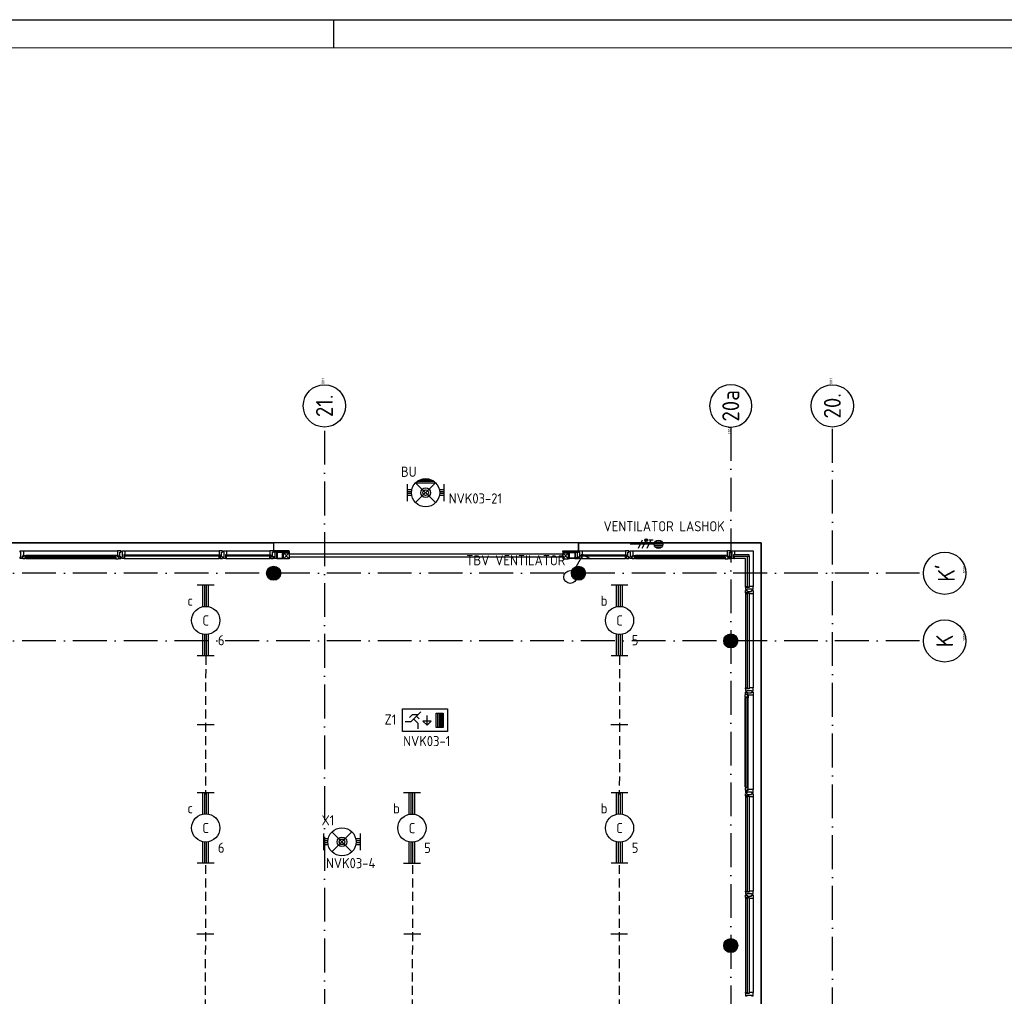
# Model space of a CAD drawing. Header units: millimetres. Extents: x -6587 to 112313, y 244 to 84344.
# Tile 56 of 58: x 70248 to 87695, y 67033 to 84344. Entities that reach past the tile are written whole.
import ezdxf
from ezdxf.enums import TextEntityAlignment as Align

# ---------------------------------------------------------------- set-up
doc = ezdxf.new("R2010")
doc.units = ezdxf.units.MM
doc.header["$LTSCALE"] = 100
doc.linetypes.add('DASHDOT', pattern=[9, 6, -1.5, 0, -1.5])
doc.linetypes.add('HIDDEN', pattern=[9.525, 6.35, -3.175])
doc.layers.get('0').update_dxf_attribs({"linetype": 'CONTINUOUS'})
for name, color, linetype in [('AL$7----_STRAMIEN', 1, 'DASHDOT'), ('ALN-----_BLOCKNAAM', 2, 'CONTINUOUS'), ('BOUW', 8, 'CONTINUOUS'), ('EB62204-_ATTRIB', 2, 'CONTINUOUS'), ('EB63101-_ATTRIB', 2, 'CONTINUOUS'), ('EB63102-_ATTRIB', 2, 'CONTINUOUS'), ('EB63202-_ATTRIB', 2, 'CONTINUOUS'), ('EB63501-_ATTRIB', 2, 'CONTINUOUS'), ('EL62204-_KRACHT-ASP230', 3, 'CONTINUOUS'), ('EL63101-_LICHT-ARM', 3, 'CONTINUOUS'), ('EL63102-_LICHT-SCH', 3, 'CONTINUOUS'), ('EL63202-_NOODVRL-TXT', 3, 'CONTINUOUS'), ('EL63501-_NOODVRL-ARM', 3, 'CONTINUOUS'), ('KABELGOOT', 8, 'CONTINUOUS'), ('LIJN025', 10, 'CONTINUOUS'), ('LIJN035', 50, 'CONTINUOUS'), ('LIJN050', 90, 'CONTINUOUS'), ('TEKST25', 10, 'CONTINUOUS'), ('TEKST35', 50, 'CONTINUOUS'), ('TEKST50', 90, 'CONTINUOUS')]:
    doc.layers.add(name, color=color, linetype=linetype)
doc.styles.add('1_8', font='iso', dxfattribs={"width": 0.7, "height": 1.8})
doc.styles.add('ISO', font='iso.shx')
doc.styles.add('NORATT', font='isocp.shx')
doc.styles.add('ROMAND', font='romand')
doc.styles.get("Standard").update_dxf_attribs({"font": 'iso.shx'})
doc.styles.add('TECHNIC', font='technic_.ttf')

# ---------------------------------------------------------------- blocks, each defined once
blk = doc.blocks.new('A0-G')
at = {"layer": 'LIJN025'}
blk.add_line((824, 836), (824, 841), dxfattribs=at)
blk.add_lwpolyline([(1189, 841), (1189, 0), (0, 0), (0, 841)], close=True, dxfattribs=at)
at = {"layer": 'LIJN050', "const_width": 0.2}
blk.add_lwpolyline([(1184, 836), (25, 836), (25, 5), (1184, 5)], close=True, dxfattribs=at)
at = {"layer": 'TEKST25', "style": 'ROMAND', "width": 2.899115}
blk.add_attdef('STATUS', text='', height=2.5, dxfattribs=at).set_placement((1143, 71.5), (1182, 71.5), align=Align.FIT)
at = {"layer": 'TEKST25', "style": 'ISO'}
for tag, p in [('E', (1144.25, 66)), ('NAAM-E', (1155.75, 66)), ('DATUM-E', (1174, 66)), ('D', (1144.25, 61)), ('NAAM-D', (1155.75, 61)), ('DATUM-D', (1174, 61)), ('C', (1144.25, 56)), ('NAAM-C', (1155.75, 56)), ('DATUM-C', (1174, 56)), ('B', (1144.25, 51)), ('NAAM-B', (1155.75, 51)), ('DATUM-B', (1174, 51)), ('A', (1144.25, 46)), ('NAAM-A', (1155.75, 46)), ('DATUM-A', (1174, 46))]:
    blk.add_attdef(tag, text='', height=2.5, dxfattribs=at).set_placement(p, align=Align.CENTER)
for tag, p in [('DATUM', (1021.75, 36.25)), ('SCHAAL', (1057, 36.25)), ('GETEKEND', (1087.25, 36.25)), ('GECONTOL.', (1122, 36.25)), ('FORMAAT', (1152.25, 28.25))]:
    blk.add_attdef(tag, p, '', height=2.5, dxfattribs=at)
at = {"layer": 'TEKST35', "style": 'ISO'}
for tag, p in [('PROJECT', (1023.5, 72.5)), ('PLAATS', (1023.5, 63.5)), ('INSTALLATIE-REGEL1', (1023.5, 52.5)), ('INSTALLATIE-REGEL2', (1023.5, 43.5))]:
    blk.add_attdef(tag, p, '', height=4, dxfattribs=at)
blk.add_attdef('PROJ.NR.', text='', height=4, dxfattribs=at).set_placement((1170, 23), align=Align.CENTER)
at = {"layer": 'TEKST50', "style": 'ISO'}
blk.add_attdef('FILE-NAAM', text='', height=5, dxfattribs=at).set_placement((1162.5, 7.5), align=Align.CENTER)
blk = doc.blocks.new('EJ3T20')
at = {"color": 0}
for p, q in [((-6.25, -1.5), (-6.25, 1.5)), ((-6.25, 0.52), (-2.44, 0.52)), ((-6.25, 0.17), (-2.49, 0.17)), ((2.44, 0.52), (6.25, 0.52)), ((2.49, 0.17), (6.25, 0.17)), ((6.25, -1.5), (6.25, 1.5)), ((-6.25, -0.17), (-2.49, -0.17)), ((-6.25, -0.52), (-2.44, -0.52)), ((2.44, -0.52), (6.25, -0.52)), ((2.49, -0.17), (6.25, -0.17))]:
    blk.add_line(p, q, dxfattribs=at)
blk.add_circle((0, 0), 2.5, dxfattribs=at)
at = {"color": 6, "style": '1_8'}
for tag, flags, p in [('SCHAK', 8, (3.5, 2.75)), ('A_CODE', 8, (0, 0)), ('GROEP', 8, (-3.5, -2.75)), ('KAST', 9, (3.5, -2.75))]:
    blk.add_attdef(tag, text='', height=1.8, dxfattribs=dict(at, flags=flags)).set_placement(p, align=Align.MIDDLE)
blk = doc.blocks.new('EJ3T01W')
at = {"color": 0}
for p, q in [((-1.77, 1.77), (1.77, -1.77)), ((1.77, 1.77), (-1.77, -1.77)), ((-3.25, -1.5), (-3.25, 1.5)), ((-3.25, 0.52), (-2.44, 0.52)), ((-3.25, 0.17), (-2.49, 0.17)), ((2.44, 0.52), (3.25, 0.52)), ((2.49, 0.17), (3.25, 0.17)), ((3.25, -1.5), (3.25, 1.5)), ((-3.25, -0.17), (-2.49, -0.17)), ((-3.25, -0.52), (-2.44, -0.52)), ((2.44, -0.52), (3.25, -0.52)), ((2.49, -0.17), (3.25, -0.17))]:
    blk.add_line(p, q, dxfattribs=at)
for p, q in [((1.77, -1.77), (-1.77, -1.77)), ((1.48, -2.02), (-1.48, -2.02)), ((1.05, -2.27), (-1.05, -2.27))]:
    blk.add_line(p, q)
at = {"color": 6}
blk.add_lwpolyline([(1.77, -1.77), (1.75, -1.75)], dxfattribs=at)
at = {"color": 0}
for radius in [2.5, 0.85, 0.5]:
    blk.add_circle((0, 0), radius, dxfattribs=at)
at = {"color": 6, "style": '1_8'}
for tag, flags, p in [('A_CODE', 8, (-3.5, 2.75)), ('SCHAK', 8, (3.5, 2.75)), ('GROEP', 8, (-3.5, -2.75)), ('KAST', 9, (3.5, -2.75))]:
    blk.add_attdef(tag, text='', height=1.8, dxfattribs=dict(at, flags=flags)).set_placement(p, align=Align.MIDDLE)
blk = doc.blocks.new('ES3N026')
for p, q in [((-1.5, 0.75), (-1, 0.25)), ((0.38, -0.88), (0.38, 0.87)), ((2.25, 1.25), (2.25, -1.25)), ((2.5, 1.25), (2.5, -1.25)), ((2.75, 1.25), (2.75, -1.25)), ((3, 1.25), (3, -1.25))]:
    blk.add_line(p, q)
for points in [[(4.01, 2.01), (4.01, -1.98), (-3.99, -1.98), (-3.99, 2.01)], [(3.25, -1.25), (2, -1.25), (2, 1.25), (3.25, 1.25)], [(0.38, -0.88), (1.12, -0.13), (-0.37, -0.13)]]:
    blk.add_lwpolyline(points, close=True)
for points in [[(-0.75, 1.5), (-2.5, -0.25), (-3.5, -0.25)], [(-1.25, 1), (-2.25, 1), (-2.75, 0.5)], [(-2, 0.25), (-1.25, -0.5), (-1.25, -1.5)]]:
    blk.add_lwpolyline(points)
at = {"style": '1_8'}
for tag, flags, p in [('A_CODE', 8, (-3.5, 2.75)), ('SCHAK', 8, (3.5, 2.75)), ('GROEP', 8, (-3.5, -2.75)), ('KAST', 9, (3.5, -2.75))]:
    blk.add_attdef(tag, text='', height=1.8, dxfattribs=dict(at, flags=flags)).set_placement(p, align=Align.MIDDLE_CENTER)
at = {"color": 2, "style": '1_8', "flags": 8}
blk.add_attdef('NUMMER', text='', height=1.8, dxfattribs=at).set_placement((4, 3.75), align=Align.MIDDLE)
blk = doc.blocks.new('EJ3T01')
at = {"color": 0}
for p, q in [((-1.77, 1.77), (1.77, -1.77)), ((1.77, 1.77), (-1.77, -1.77)), ((-3.25, -1.5), (-3.25, 1.5)), ((-3.25, 0.52), (-2.44, 0.52)), ((-3.25, 0.17), (-2.49, 0.17)), ((2.44, 0.52), (3.25, 0.52)), ((2.49, 0.17), (3.25, 0.17)), ((3.25, -1.5), (3.25, 1.5)), ((-3.25, -0.17), (-2.49, -0.17)), ((-3.25, -0.52), (-2.44, -0.52)), ((2.44, -0.52), (3.25, -0.52)), ((2.49, -0.17), (3.25, -0.17))]:
    blk.add_line(p, q, dxfattribs=at)
at = {"color": 6}
blk.add_lwpolyline([(1.77, -1.77), (1.75, -1.75)], dxfattribs=at)
at = {"color": 0}
for radius in [2.5, 0.85, 0.5]:
    blk.add_circle((0, 0), radius, dxfattribs=at)
at = {"color": 6, "style": '1_8'}
for tag, flags, p in [('A_CODE', 8, (-3.5, 2.75)), ('SCHAK', 8, (3.5, 2.75)), ('GROEP', 8, (-3.5, -2.75)), ('KAST', 9, (3.5, -2.75))]:
    blk.add_attdef(tag, text='', height=1.8, dxfattribs=dict(at, flags=flags)).set_placement(p, align=Align.MIDDLE)
blk = doc.blocks.new('ES3X5')
at = {"color": 0}
for p, q in [((-0.45, 1.4), (-0.45, 2.6)), ((-0.45, 1.4), (-0.45, 2.6)), ((-0.15, 1.27), (-0.15, 2.73)), ((-0.15, 1.27), (-0.15, 2.73)), ((0.15, 1.27), (0.15, 2.73)), ((0.15, 1.27), (0.15, 2.73)), ((0.45, 1.4), (0.45, 2.6)), ((0.45, 1.4), (0.45, 2.6)), ((0, 1.25), (0, -3)), ((0, 1.25), (0, -3))]:
    blk.add_line(p, q, dxfattribs=at)
at = {"color": 1}
for p, q in [((-0.88, -0.38), (-0.88, 0.01)), ((-0.88, -0.38), (-0.88, 0.01)), ((-0.78, -0.42), (-0.78, 0.06)), ((-0.78, -0.42), (-0.78, 0.06)), ((-0.73, 1.04), (-0.73, 0.3)), ((-0.73, 1.04), (-0.73, 0.3)), ((-0.73, 0.67), (0.73, -0.07)), ((-0.73, 0.67), (0.73, -0.07)), ((-0.69, -0.42), (-0.69, 0.06)), ((-0.69, -0.42), (-0.69, 0.06)), ((-0.59, -0.38), (-0.59, 0.01)), ((-0.59, -0.38), (-0.59, 0.01)), ((-0.73, -0.18), (0.73, -0.92)), ((-0.73, -0.18), (0.73, -0.92)), ((-0.73, -0.88), (0.73, -1.62)), ((-0.73, -0.88), (0.73, -1.62))]:
    blk.add_line(p, q, dxfattribs=at)
at = {"color": 0}
blk.add_circle((0, 2), 0.75, dxfattribs=at)
blk.add_circle((0, 2), 0.75, dxfattribs=at)
at = {"color": 1}
blk.add_circle((-0.73, -0.18), 0.245, dxfattribs=at)
blk.add_circle((-0.73, -0.18), 0.245, dxfattribs=at)
at = {"color": 0}
for tag, style, flags, p in [('VERMOGEN', 'NORATT', 9, (-4, 3.5)), ('VERMOGEN', '1_8', 9, (-4, 3.5)), ('GROEP', 'NORATT', 8, (1.5, 3.5)), ('GROEP', '1_8', 8, (1.5, 3.5)), ('SCHAK', 'NORATT', 8, (4, 3.5)), ('SCHAK', '1_8', 8, (4, 3.5)), ('KAST', 'NORATT', 9, (6.5, 3.5)), ('KAST', '1_8', 9, (6.5, 3.5))]:
    blk.add_attdef(tag, text='', height=1.8, rotation=90, dxfattribs=dict(at, style=style, flags=flags)).set_placement(p, align=Align.MIDDLE_LEFT)
for style in ['NORATT', '1_8']:
    blk.add_attdef('DOEL', text='', height=1.8, rotation=90, dxfattribs=dict(at, style=style)).set_placement((-1.5, 3.5), align=Align.MIDDLE_LEFT)
at = {"style": 'NORATT'}
for tag, flags, p in [('GELIJK', 9, (5, 4.5)), ('TAL', 8, (2.5, 4.5))]:
    blk.add_attdef(tag, text='', height=1.8, rotation=90, dxfattribs=dict(at, flags=flags)).set_placement(p, align=Align.MIDDLE_CENTER)
at = {"style": 'NORATT', "flags": 9}
blk.add_attdef('M_CODE', text='', height=1.8, dxfattribs=at).set_placement((0, 0), align=Align.MIDDLE_CENTER)
blk = doc.blocks.new('ES3S1')
blk.add_lwpolyline([(0.58, 1), (2.31, 4), (3.61, 3.25)])
blk.add_lwpolyline([(0.58, 1), (2.31, 4), (3.61, 3.25)])
blk.add_circle((0, 0), 1.15)
blk.add_circle((0, 0), 1.15)
for tag, style, flags, p in [('SCHAK', 'NORATT', 8, (3, 5.5)), ('SCHAK', '1_8', 8, (3, 5.5)), ('KAST', 'NORATT', 9, (-3, 0.5)), ('KAST', '1_8', 9, (-3, 0.5)), ('M_CODE', 'NORATT', 9, (0, 0)), ('M_CODE', '1_8', 9, (0, 0)), ('DOEL', 'NORATT', 9, (-3, -2)), ('DOEL', '1_8', 9, (-3, -2)), ('GROEP', 'NORATT', 9, (-3, -4.5)), ('GROEP', '1_8', 9, (-3, -4.5))]:
    blk.add_attdef(tag, text='', height=1.8, dxfattribs=dict(style=style, flags=flags)).set_placement(p, align=Align.MIDDLE_CENTER)
blk = doc.blocks.new('1011')
at = {"layer": 'AL$7----_STRAMIEN', "color": 7, "linetype": 'Continuous'}
blk.add_circle((-750, 0), 750, dxfattribs=at)
at = {"layer": 'AL$7----_STRAMIEN', "color": 3, "linetype": 'Continuous'}
blk.add_attdef('STR-NAAM', text='', height=600, rotation=360, dxfattribs=at).set_placement((-750, 0), align=Align.MIDDLE)
at = {"layer": 'ALN-----_BLOCKNAAM', "linetype": 'Continuous'}
blk.add_text('1011', height=100, dxfattribs=at).set_placement((0, 0))
blk = doc.blocks.new('1010')
at = {"layer": 'AL$7----_STRAMIEN', "color": 7, "linetype": 'Continuous'}
blk.add_circle((0, 750), 750, dxfattribs=at)
at = {"layer": 'AL$7----_STRAMIEN', "color": 3, "linetype": 'Continuous'}
blk.add_attdef('STR-NAAM', text='', height=600, rotation=360, dxfattribs=at).set_placement((0, 750), align=Align.MIDDLE)
at = {"layer": 'ALN-----_BLOCKNAAM', "linetype": 'Continuous'}
blk.add_text('1010', height=100, dxfattribs=at).set_placement((0, 0))
blk = doc.blocks.new('XREF')
at = {"layer": 'BOUW'}
h = blk.add_hatch(dxfattribs=at)
h.set_pattern_fill('GEWPBET', color=256, scale=100, style=0)
h.set_pattern_definition([(0, (80790.077, 54820.707), (0, 20), [])])
edge = h.paths.add_edge_path()
edge.add_arc((231090, 88365), 125, 0, 360)
h = blk.add_hatch(dxfattribs=at)
h.set_pattern_fill('GEWPBET', color=256, scale=100, style=0)
h.set_pattern_definition([(0, (86190.077, 54820.707), (0, 20), [])])
edge = h.paths.add_edge_path()
edge.add_arc((236490, 88365), 125, 0, 360)
h = blk.add_hatch(dxfattribs=at)
h.set_pattern_fill('GEWPBET', color=256, scale=100, style=0)
h.set_pattern_definition([(0, (88890.077, 53620.707), (0, 20), [])])
edge = h.paths.add_edge_path()
edge.add_arc((239190, 87165), 125, 0, 360)
h = blk.add_hatch(dxfattribs=at)
h.set_pattern_fill('GEWPBET', color=256, scale=100, style=0)
h.set_pattern_definition([(0, (88890.077, 48220.707), (0, 20), [])])
edge = h.paths.add_edge_path()
edge.add_arc((239190, 81765), 125, 0, 360)
at = {"layer": 'AL$7----_STRAMIEN', "color": 1}
for p, q in [((239190, 90956), (239190, 70965)), ((239190, 90956), (239190, 70965)), ((240990, 19214), (240990, 90956)), ((231990, 90890), (231990, 19148)), ((242535, 88365), (161480, 88365)), ((242535, 87165), (161456, 87165)), ((242535, 87165), (161460, 87165))]:
    blk.add_line(p, q, dxfattribs=at)
at = {"layer": 'BOUW'}
for p, q in [((239730, 88905), (206250, 88905)), ((214890, 88905), (231090, 88905)), ((231090, 88905), (231090, 88734)), ((236490, 88905), (239730, 88905)), ((236490, 88764), (236490, 88905)), ((239730, 88905), (239730, 71285)), ((239730, 71285), (239730, 88905)), ((236325, 88633), (236325, 88727)), ((236331, 88633), (236331, 88727)), ((236334, 88735), (236427, 88735)), ((236334, 88729), (236427, 88729)), ((236427, 88631), (236334, 88631)), ((236429, 88727), (236429, 88633)), ((236435, 88727), (236435, 88633)), ((237455, 88764), (239125, 88764)), ((237489, 88661), (239091, 88661)), ((237489, 88640), (237489, 88661)), ((239091, 88640), (237489, 88640)), ((239078, 88676), (237502, 88676)), ((239078, 88676), (239076, 88663)), ((239076, 88663), (239093, 88663)), ((239076, 88638), (239076, 88624)), ((239093, 88638), (239076, 88638)), ((239125, 88676), (239078, 88676)), ((239091, 88661), (239091, 88640)), ((239093, 88663), (239093, 88622)), ((239093, 88624), (239093, 88638)), ((239123, 88661), (239131, 88661)), ((239123, 88656), (239123, 88661)), ((239145, 88656), (239123, 88656)), ((239125, 88764), (239125, 88676)), ((239181, 88764), (239125, 88764)), ((239131, 88676), (239125, 88676)), ((239125, 88676), (239134, 88676)), ((239131, 88661), (239131, 88676)), ((239134, 88676), (239134, 88661)), ((239134, 88661), (239148, 88661)), ((239145, 88626), (239145, 88656)), ((239148, 88661), (239148, 88625)), ((239167, 88735), (239181, 88735)), ((239167, 88655), (239167, 88735)), ((239181, 88655), (239167, 88655)), ((239181, 88735), (239181, 88764)), ((239181, 88625), (239181, 88655)), ((239199, 88764), (239218, 88764)), ((239199, 88758), (239199, 88764)), ((239199, 88744), (239199, 88758)), ((239199, 88744), (239199, 88744)), ((239199, 88735), (239199, 88744)), ((239213, 88735), (239199, 88735)), ((239199, 88655), (239213, 88655)), ((239199, 88645), (239199, 88655)), ((239199, 88645), (239199, 88645)), ((239199, 88631), (239199, 88645)), ((239199, 88625), (239199, 88631)), ((239213, 88655), (239213, 88735)), ((239218, 88764), (239255, 88764)), ((239238, 88692), (239238, 88625)), ((239255, 88692), (239238, 88692)), ((239255, 88662), (239238, 88662)), ((239238, 88662), (239238, 88630)), ((239515, 88690), (239240, 88690)), ((239240, 88690), (239240, 88664)), ((239240, 88664), (239515, 88664)), ((239255, 88764), (239589, 88764)), ((239255, 88764), (239255, 88757)), ((239255, 88757), (239255, 88753)), ((239255, 88753), (239255, 88745)), ((239255, 88745), (239255, 88692)), ((239255, 88625), (239255, 88662)), ((239489, 88664), (239515, 88664)), ((239489, 88115), (239489, 88664)), ((239515, 88664), (239515, 88690)), ((239515, 88664), (239515, 88115)), ((239589, 88764), (239589, 88130)), ((236427, 88625), (236334, 88625)), ((239078, 88622), (237502, 88622)), ((239076, 88624), (239093, 88624)), ((239093, 88622), (239136, 88622)), ((239136, 88622), (239138, 88626)), ((239138, 88626), (239145, 88626)), ((239148, 88625), (239181, 88625)), ((239238, 88625), (239199, 88625)), ((239238, 88630), (239243, 88630)), ((239243, 88630), (239243, 88625)), ((239243, 88625), (239255, 88625)), ((239450, 88625), (239255, 88625)), ((239450, 88130), (239450, 88625)), ((239450, 88130), (239487, 88130)), ((239450, 88118), (239450, 88130)), ((239455, 88118), (239450, 88118)), ((239517, 88113), (239450, 88113)), ((239450, 88113), (239450, 88074)), ((239455, 88113), (239455, 88118)), ((239487, 88113), (239455, 88113)), ((239487, 88130), (239487, 88113)), ((239515, 88115), (239489, 88115)), ((239517, 88130), (239517, 88113)), ((239570, 88130), (239517, 88130)), ((239578, 88130), (239570, 88130)), ((239582, 88130), (239578, 88130)), ((239589, 88130), (239582, 88130)), ((239589, 88093), (239589, 88130)), ((239450, 88074), (239456, 88074)), ((239450, 88056), (239456, 88056)), ((239450, 88017), (239450, 88056)), ((239517, 88017), (239450, 88017)), ((239450, 88012), (239450, 88000)), ((239455, 88012), (239450, 88012)), ((239450, 88000), (239450, 86330)), ((239450, 88000), (239487, 88000)), ((239455, 88017), (239455, 88012)), ((239487, 88017), (239455, 88017)), ((239456, 88074), (239470, 88074)), ((239456, 88056), (239470, 88056)), ((239470, 88074), (239480, 88074)), ((239470, 88074), (239470, 88074)), ((239470, 88056), (239480, 88056)), ((239470, 88056), (239470, 88056)), ((239480, 88088), (239560, 88088)), ((239480, 88074), (239480, 88088)), ((239480, 88056), (239480, 88042)), ((239480, 88042), (239560, 88042)), ((239487, 88000), (239487, 88017)), ((239489, 86315), (239489, 88015)), ((239489, 88015), (239515, 88015)), ((239515, 88015), (239515, 86315)), ((239517, 88000), (239517, 88017)), ((239570, 88000), (239517, 88000)), ((239560, 88088), (239560, 88074)), ((239560, 88074), (239569, 88074)), ((239560, 88056), (239570, 88056)), ((239560, 88042), (239560, 88056)), ((239569, 88074), (239583, 88074)), ((239569, 88074), (239569, 88074)), ((239570, 88056), (239583, 88056)), ((239570, 88056), (239570, 88056)), ((239578, 88000), (239570, 88000)), ((239582, 88000), (239578, 88000)), ((239589, 88000), (239582, 88000)), ((239583, 88074), (239589, 88074)), ((239583, 88056), (239589, 88056)), ((239589, 88074), (239589, 88093)), ((239589, 88056), (239589, 88037)), ((239589, 88037), (239589, 88000)), ((239589, 88000), (239589, 86330)), ((239450, 86330), (239487, 86330)), ((239450, 86318), (239450, 86330)), ((239455, 86318), (239450, 86318)), ((239517, 86313), (239450, 86313)), ((239450, 86313), (239450, 86274)), ((239450, 86274), (239456, 86274)), ((239455, 86313), (239455, 86318)), ((239487, 86313), (239455, 86313)), ((239456, 86274), (239470, 86274)), ((239470, 86274), (239480, 86274)), ((239470, 86274), (239470, 86274)), ((239480, 86288), (239560, 86288)), ((239480, 86274), (239480, 86288)), ((239487, 86330), (239487, 86313)), ((239515, 86315), (239489, 86315)), ((239517, 86330), (239517, 86313)), ((239570, 86330), (239517, 86330)), ((239560, 86288), (239560, 86274)), ((239560, 86274), (239569, 86274)), ((239569, 86274), (239583, 86274)), ((239569, 86274), (239569, 86274)), ((239578, 86330), (239570, 86330)), ((239582, 86330), (239578, 86330)), ((239589, 86330), (239582, 86330)), ((239583, 86274), (239589, 86274)), ((239589, 86293), (239589, 86330)), ((239589, 86274), (239589, 86293))]:
    blk.add_line(p, q, dxfattribs=at)
for points in [[(231090, 88905), (231090, 88764)], [(236490, 88905), (236490, 88764)], [(226655, 88764), (228325, 88764)], [(228278, 88676), (226702, 88676)], [(228455, 88764), (230125, 88764)], [(230255, 88764), (231025, 88764)], [(231365, 88620), (231265, 88725)], [(231265, 88620), (231365, 88725)], [(236215, 88620), (236315, 88725)], [(236315, 88620), (236215, 88725)], [(236555, 88764), (237325, 88764)], [(228278, 88622), (226702, 88622)], [(228455, 88625), (230125, 88625)], [(230255, 88625), (231025, 88625)], [(236555, 88625), (237325, 88625)], [(239589, 86200), (239589, 84530)], [(239447, 84577), (239447, 86153)], [(239501, 84577), (239501, 86153)], [(239450, 84400), (239450, 82730)], [(239589, 84400), (239589, 82730)], [(239450, 82600), (239450, 80930)], [(239589, 82600), (239589, 80930)]]:
    blk.add_lwpolyline(points, dxfattribs=at)
for points in [[(226599, 88625), (226599, 88655), (226613, 88655), (226613, 88735), (226599, 88735), (226599, 88764), (226655, 88764), (226655, 88676), (226646, 88676), (226646, 88661), (226632, 88661), (226632, 88625)], [(226645, 88622), (226643, 88626), (226635, 88626), (226635, 88656), (226658, 88656), (226658, 88661), (226650, 88661), (226650, 88676), (226655, 88676), (226702, 88676), (226704, 88663), (226687, 88663), (226687, 88622)], [(226687, 88624), (226687, 88638), (226704, 88638), (226704, 88624)], [(228291, 88661), (228291, 88640), (226689, 88640), (226689, 88661)], [(228336, 88622), (228338, 88626), (228345, 88626), (228345, 88656), (228323, 88656), (228323, 88661), (228331, 88661), (228331, 88676), (228325, 88676), (228278, 88676), (228276, 88663), (228293, 88663), (228293, 88622)], [(228293, 88624), (228293, 88638), (228276, 88638), (228276, 88624)], [(228381, 88625), (228381, 88655), (228367, 88655), (228367, 88735), (228381, 88735), (228381, 88764), (228325, 88764), (228325, 88676), (228334, 88676), (228334, 88661), (228348, 88661), (228348, 88625)], [(228438, 88625), (228399, 88625), (228399, 88631), (228399, 88645), (228399, 88645), (228399, 88655), (228413, 88655), (228413, 88735), (228399, 88735), (228399, 88745), (228399, 88745), (228399, 88758), (228399, 88764), (228418, 88764), (228455, 88764), (228455, 88757), (228455, 88753), (228455, 88745), (228455, 88692), (228438, 88692)], [(228438, 88662), (228438, 88630), (228443, 88630), (228443, 88625), (228455, 88625), (228455, 88662)], [(230140, 88690), (230140, 88664), (228440, 88664), (228440, 88690)], [(230142, 88625), (230181, 88625), (230181, 88631), (230181, 88645), (230181, 88645), (230181, 88655), (230167, 88655), (230167, 88735), (230181, 88735), (230181, 88744), (230181, 88744), (230181, 88758), (230181, 88764), (230162, 88764), (230125, 88764), (230125, 88757), (230125, 88753), (230125, 88745), (230125, 88692), (230142, 88692)], [(230142, 88662), (230142, 88630), (230137, 88630), (230137, 88625), (230125, 88625), (230125, 88662)], [(230238, 88625), (230199, 88625), (230199, 88631), (230199, 88645), (230199, 88645), (230199, 88655), (230213, 88655), (230213, 88735), (230199, 88735), (230199, 88744), (230199, 88744), (230199, 88758), (230199, 88764), (230218, 88764), (230255, 88764), (230255, 88757), (230255, 88753), (230255, 88745), (230255, 88692), (230238, 88692)], [(230238, 88662), (230238, 88630), (230243, 88630), (230243, 88625), (230255, 88625), (230255, 88662)], [(231040, 88690), (231040, 88664), (230240, 88664), (230240, 88690)], [(231042, 88625), (231081, 88625), (231081, 88631), (231081, 88645), (231081, 88645), (231081, 88655), (231067, 88655), (231067, 88735), (231081, 88735), (231081, 88744), (231081, 88744), (231081, 88758), (231081, 88764), (231062, 88764), (231025, 88764), (231025, 88757), (231025, 88753), (231025, 88745), (231025, 88692), (231042, 88692)], [(231042, 88662), (231042, 88630), (231037, 88630), (231037, 88625), (231025, 88625), (231025, 88662)], [(231086, 88764), (231086, 88752), (231365, 88752), (231365, 88764)], [(231145, 88752), (231145, 88735), (231086, 88735), (231086, 88752)], [(231086, 88640), (231145, 88640), (231145, 88735), (231113, 88735), (231113, 88717), (231113, 88717), (231113, 88655), (231086, 88655)], [(231086, 88640), (231145, 88640), (231145, 88625), (231086, 88625)], [(231363, 88735), (231363, 88725), (231255, 88725), (231255, 88735)], [(231365, 88725), (231365, 88620), (231265, 88620), (231265, 88725)], [(231365, 88752), (231365, 88735), (231324, 88735), (231324, 88752)], [(235920, 88655), (236215, 88655), (236215, 88700), (231660, 88700), (231365, 88700), (231365, 88655), (231660, 88655)], [(236494, 88764), (236494, 88752), (236215, 88752), (236215, 88764)], [(236215, 88752), (236215, 88735), (236257, 88735), (236257, 88752)], [(236215, 88725), (236215, 88620), (236315, 88620), (236315, 88725)], [(236217, 88735), (236217, 88725), (236325, 88725), (236325, 88735)], [(236435, 88752), (236435, 88735), (236494, 88735), (236494, 88752)], [(236494, 88640), (236435, 88640), (236435, 88735), (236467, 88735), (236467, 88717), (236467, 88717), (236467, 88655), (236494, 88655)], [(236494, 88640), (236435, 88640), (236435, 88625), (236494, 88625)], [(236538, 88625), (236499, 88625), (236499, 88631), (236499, 88645), (236499, 88645), (236499, 88655), (236513, 88655), (236513, 88735), (236499, 88735), (236499, 88744), (236499, 88744), (236499, 88758), (236499, 88764), (236518, 88764), (236555, 88764), (236555, 88757), (236555, 88753), (236555, 88745), (236555, 88692), (236538, 88692)], [(236538, 88662), (236538, 88630), (236543, 88630), (236543, 88625), (236555, 88625), (236555, 88662)], [(237340, 88690), (237340, 88664), (236540, 88664), (236540, 88690)], [(237342, 88625), (237381, 88625), (237381, 88631), (237381, 88645), (237381, 88645), (237381, 88655), (237367, 88655), (237367, 88735), (237381, 88735), (237381, 88744), (237381, 88744), (237381, 88758), (237381, 88764), (237362, 88764), (237325, 88764), (237325, 88757), (237325, 88753), (237325, 88745), (237325, 88692), (237342, 88692)], [(237342, 88662), (237342, 88630), (237337, 88630), (237337, 88625), (237325, 88625), (237325, 88662)], [(237399, 88625), (237399, 88655), (237413, 88655), (237413, 88735), (237399, 88735), (237399, 88764), (237455, 88764), (237455, 88676), (237446, 88676), (237446, 88661), (237432, 88661), (237432, 88625)], [(237445, 88622), (237443, 88626), (237435, 88626), (237435, 88656), (237458, 88656), (237458, 88661), (237450, 88661), (237450, 88676), (237455, 88676), (237502, 88676), (237504, 88663), (237487, 88663), (237487, 88622)], [(237487, 88624), (237487, 88638), (237504, 88638), (237504, 88624)], [(239447, 86210), (239451, 86213), (239451, 86220), (239481, 86220), (239481, 86197), (239486, 86197), (239486, 86205), (239501, 86205), (239501, 86200), (239501, 86153), (239488, 86151), (239488, 86168), (239447, 86168)], [(239450, 86256), (239480, 86256), (239480, 86242), (239560, 86242), (239560, 86256), (239589, 86256), (239589, 86200), (239501, 86200), (239501, 86209), (239486, 86209), (239486, 86223), (239450, 86223)], [(239450, 86168), (239463, 86168), (239463, 86151), (239450, 86151)], [(239486, 84564), (239465, 84564), (239465, 86166), (239486, 86166)], [(239447, 84520), (239451, 84517), (239451, 84510), (239481, 84510), (239481, 84533), (239486, 84533), (239486, 84525), (239501, 84525), (239501, 84530), (239501, 84577), (239488, 84579), (239488, 84562), (239447, 84562)], [(239450, 84562), (239463, 84562), (239463, 84579), (239450, 84579)], [(239450, 84474), (239480, 84474), (239480, 84488), (239560, 84488), (239560, 84474), (239589, 84474), (239589, 84530), (239501, 84530), (239501, 84521), (239486, 84521), (239486, 84507), (239450, 84507)], [(239450, 84417), (239450, 84456), (239456, 84456), (239470, 84456), (239470, 84456), (239480, 84456), (239480, 84442), (239560, 84442), (239560, 84456), (239570, 84456), (239570, 84456), (239583, 84456), (239589, 84456), (239589, 84437), (239589, 84400), (239582, 84400), (239578, 84400), (239570, 84400), (239517, 84400), (239517, 84417)], [(239487, 84417), (239455, 84417), (239455, 84412), (239450, 84412), (239450, 84400), (239487, 84400)], [(239515, 82715), (239489, 82715), (239489, 84415), (239515, 84415)], [(239450, 82713), (239450, 82674), (239456, 82674), (239470, 82674), (239470, 82674), (239480, 82674), (239480, 82688), (239560, 82688), (239560, 82674), (239569, 82674), (239569, 82674), (239583, 82674), (239589, 82674), (239589, 82693), (239589, 82730), (239582, 82730), (239578, 82730), (239570, 82730), (239517, 82730), (239517, 82713)], [(239487, 82713), (239455, 82713), (239455, 82718), (239450, 82718), (239450, 82730), (239487, 82730)], [(239450, 82617), (239450, 82656), (239456, 82656), (239470, 82656), (239470, 82656), (239480, 82656), (239480, 82642), (239560, 82642), (239560, 82656), (239570, 82656), (239570, 82656), (239583, 82656), (239589, 82656), (239589, 82637), (239589, 82600), (239582, 82600), (239578, 82600), (239570, 82600), (239517, 82600), (239517, 82617)], [(239487, 82617), (239455, 82617), (239455, 82612), (239450, 82612), (239450, 82600), (239487, 82600)], [(239515, 80915), (239489, 80915), (239489, 82615), (239515, 82615)], [(239450, 80913), (239450, 80874), (239456, 80874), (239470, 80874), (239470, 80874), (239480, 80874), (239480, 80888), (239560, 80888), (239560, 80874), (239569, 80874), (239569, 80874), (239583, 80874), (239589, 80874), (239589, 80893), (239589, 80930), (239582, 80930), (239578, 80930), (239570, 80930), (239517, 80930), (239517, 80913)], [(239487, 80913), (239455, 80913), (239455, 80918), (239450, 80918), (239450, 80930), (239487, 80930)]]:
    blk.add_lwpolyline(points, close=True, dxfattribs=at)
for points in [[(231145, 88633, 0.414214), (231154, 88625), (231247, 88625, 0.414214), (231255, 88633), (231255, 88727, 0.414214), (231247, 88735), (231154, 88735, 0.414214), (231145, 88727)], [(231151, 88633, 0.414214), (231154, 88631), (231247, 88631, 0.414214), (231249, 88633), (231249, 88727, 0.414214), (231247, 88729), (231154, 88729, 0.414214), (231151, 88727)]]:
    blk.add_lwpolyline(points, format="xyb", close=True, dxfattribs=at)
for centre in [(231090, 88365), (236490, 88365), (239190, 87165), (239190, 81765)]:
    blk.add_circle(centre, 125, dxfattribs=at)
for centre, radius, start, end in [((236334, 88727), 8.25, 90, 180), ((236334, 88633), 8.25, 180, 270), ((236334, 88727), 2.25, 90, 180), ((236334, 88633), 2.25, 180, 270), ((236427, 88727), 8.25, 0, 90), ((236427, 88727), 2.25, 0, 90), ((236427, 88633), 2.25, 270, 0), ((236427, 88633), 8.25, 270, 0)]:
    blk.add_arc(centre, radius, start, end, dxfattribs=at)
at = {"layer": 'AL$7----_STRAMIEN', "xscale": 0.5, "yscale": 0.5, "zscale": 0.5, "rotation": 90}
for p, values in [((231990, 91706), {'STR-NAAM': '21.'}), ((231990, 91706), {'STR-NAAM': '21.'}), ((240990, 91706), {'STR-NAAM': '20.'}), ((240990, 91706), {'STR-NAAM': '20.'})]:
    blk.add_blockref('1011', p, dxfattribs=at).add_auto_attribs(values)
at = {"layer": 'AL$7----_STRAMIEN'}
ref = blk.add_blockref('1011', (239190, 90956), dxfattribs=dict(at, xscale=-0.5, yscale=0.5, zscale=0.5, rotation=90))
ref.add_attrib('STR-NAAM', '20a', dxfattribs={"color": 3, "linetype": 'Continuous', "height": 300, "rotation": 90}).set_placement((239190, 91331), align=Align.MIDDLE)
ref = blk.add_blockref('1011', (239190, 90956), dxfattribs=dict(at, xscale=-0.5, yscale=0.5, zscale=0.5, rotation=90))
ref.add_attrib('STR-NAAM', '20a', dxfattribs={"color": 3, "linetype": 'Continuous', "height": 300, "rotation": 90}).set_placement((239190, 91331), align=Align.MIDDLE)
at = {"layer": 'AL$7----_STRAMIEN', "color": 8, "xscale": 0.5, "yscale": 0.5, "zscale": 0.5, "rotation": 90}
for p, values in [((243355, 88365), {'STR-NAAM': "K'"}), ((243355, 88365), {'STR-NAAM': "K'"}), ((243355, 87165), {'STR-NAAM': 'K'}), ((243355, 87165), {'STR-NAAM': 'K'})]:
    blk.add_blockref('1010', p, dxfattribs=at).add_auto_attribs(values)
at = {"layer": 'BOUW', "style": 'TECHNIC'}
for tag, p in [('TKC', (236229, 52185)), ('BALIE', (236229, 51894))]:
    blk.add_attdef(tag, text='', height=250, dxfattribs=at).set_placement(p, align=Align.CENTER)
at = {"layer": 'KABELGOOT', "color": 8, "flags": 3}
blk.add_attdef('HULPSTUK', (188825, 76010, 3650), '', height=1, rotation=180, dxfattribs=at)
blk.add_attdef('HULPSTUK', (182644, 45781, 3650), '', height=1, dxfattribs=at)

msp = doc.modelspace()

# ---------------------------------------------------------------- linework, layer by layer
at = {"layer": 'LIJN035', "linetype": 'HIDDEN', "ltscale": 0.25}
for p, q in [((73544, 73070), (73540, 70610)), ((80877, 73070), (80873, 70610)), ((73540, 69360), (73536, 66900)), ((77208, 69360), (77204, 66900)), ((80873, 69360), (80869, 66900))]:
    msp.add_line(p, q, dxfattribs=at)
at = {"layer": 'LIJN035'}
for p, q in [((73692, 71847), (73392, 71847)), ((81025, 71847), (80725, 71847)), ((73688, 68137), (73388, 68137)), ((77356, 68137), (77056, 68137)), ((81021, 68137), (80721, 68137))]:
    msp.add_line(p, q, dxfattribs=at)

# ---------------------------------------------------------------- block references
at = {"xscale": 100, "yscale": 100, "zscale": 100}
msp.add_blockref('A0-G', (-6587, 244), dxfattribs=at)
at = {"layer": 'EL62204-_KRACHT-ASP230'}
ref = msp.add_blockref('ES3X5', (81367, 75046), dxfattribs=dict(at, xscale=100, yscale=100, zscale=100, rotation=270))
ref.add_attrib('DOEL', 'VENTILATOR LASHOK', dxfattribs={"layer": 'EB62204-_ATTRIB', "color": 1, "height": 180, "style": 'NORATT'}).set_placement((80594, 75365), align=Align.MIDDLE_LEFT)
at = {"layer": 'EL63101-_LICHT-ARM'}
msp.add_blockref('XREF', (-156342, -13832), dxfattribs=at)
ref = msp.add_blockref('EJ3T20', (73544, 73695), dxfattribs=dict(at, xscale=100, yscale=100, zscale=100, rotation=90))
ref.add_attrib('A_CODE', 'C', dxfattribs={"layer": 'EB63101-_ATTRIB', "color": 1, "height": 180, "style": '1_8', "flags": 8}).set_placement((73544, 73695), align=Align.MIDDLE)
ref.add_attrib('GROEP', '6', dxfattribs={"layer": 'EB63101-_ATTRIB', "color": 1, "height": 180, "style": '1_8', "flags": 8}).set_placement((73819, 73345), align=Align.MIDDLE)
ref.add_attrib('SCHAK', 'c', dxfattribs={"layer": 'EB63101-_ATTRIB', "color": 1, "height": 180, "style": '1_8', "flags": 8}).set_placement((73269, 74045), align=Align.MIDDLE)
ref = msp.add_blockref('EJ3T20', (80877, 73695), dxfattribs=dict(at, xscale=100, yscale=100, zscale=100, rotation=90))
ref.add_attrib('A_CODE', 'C', dxfattribs={"layer": 'EB63101-_ATTRIB', "color": 1, "height": 180, "style": '1_8', "flags": 8}).set_placement((80877, 73695), align=Align.MIDDLE)
ref.add_attrib('GROEP', '5', dxfattribs={"layer": 'EB63101-_ATTRIB', "color": 1, "height": 180, "style": '1_8', "flags": 8}).set_placement((81152, 73345), align=Align.MIDDLE)
ref.add_attrib('SCHAK', 'b', dxfattribs={"layer": 'EB63101-_ATTRIB', "color": 1, "height": 180, "style": '1_8', "flags": 8}).set_placement((80602, 74045), align=Align.MIDDLE)
ref = msp.add_blockref('EJ3T20', (73544, 70017), dxfattribs=dict(at, xscale=100, yscale=100, zscale=100, rotation=90))
ref.add_attrib('A_CODE', 'C', dxfattribs={"layer": 'EB63101-_ATTRIB', "color": 1, "height": 180, "style": '1_8', "flags": 8}).set_placement((73544, 70017), align=Align.MIDDLE)
ref.add_attrib('GROEP', '6', dxfattribs={"layer": 'EB63101-_ATTRIB', "color": 1, "height": 180, "style": '1_8', "flags": 8}).set_placement((73819, 69667), align=Align.MIDDLE)
ref.add_attrib('SCHAK', 'c', dxfattribs={"layer": 'EB63101-_ATTRIB', "color": 1, "height": 180, "style": '1_8', "flags": 8}).set_placement((73269, 70367), align=Align.MIDDLE)
ref = msp.add_blockref('EJ3T20', (77199, 70014), dxfattribs=dict(at, xscale=100, yscale=100, zscale=100, rotation=90))
ref.add_attrib('A_CODE', 'C', dxfattribs={"layer": 'EB63101-_ATTRIB', "color": 1, "height": 180, "style": '1_8', "flags": 8}).set_placement((77199, 70014), align=Align.MIDDLE)
ref.add_attrib('GROEP', '5', dxfattribs={"layer": 'EB63101-_ATTRIB', "color": 1, "height": 180, "style": '1_8', "flags": 8}).set_placement((77474, 69664), align=Align.MIDDLE)
ref.add_attrib('SCHAK', 'b', dxfattribs={"layer": 'EB63101-_ATTRIB', "color": 1, "height": 180, "style": '1_8', "flags": 8}).set_placement((76924, 70364), align=Align.MIDDLE)
ref = msp.add_blockref('EJ3T20', (80877, 70016), dxfattribs=dict(at, xscale=100, yscale=100, zscale=100, rotation=90))
ref.add_attrib('A_CODE', 'C', dxfattribs={"layer": 'EB63101-_ATTRIB', "color": 1, "height": 180, "style": '1_8', "flags": 8}).set_placement((80877, 70016), align=Align.MIDDLE)
ref.add_attrib('GROEP', '5', dxfattribs={"layer": 'EB63101-_ATTRIB', "color": 1, "height": 180, "style": '1_8', "flags": 8}).set_placement((81152, 69666), align=Align.MIDDLE)
ref.add_attrib('SCHAK', 'b', dxfattribs={"layer": 'EB63101-_ATTRIB', "color": 1, "height": 180, "style": '1_8', "flags": 8}).set_placement((80602, 70366), align=Align.MIDDLE)
at = {"layer": 'EL63102-_LICHT-SCH'}
ref = msp.add_blockref('ES3S1', (80004, 74465, 1200), dxfattribs=dict(at, xscale=100, yscale=100, zscale=100))
ref.add_attrib('DOEL', 'TBV VENTILATOR', dxfattribs={"layer": 'EB63102-_ATTRIB', "height": 180, "style": 'NORATT', "flags": 8}).set_placement((79039, 74762, 1200), align=Align.MIDDLE_CENTER)
at = {"layer": 'EL63202-_NOODVRL-TXT'}
ref = msp.add_blockref('ES3N026', (77429, 71925), dxfattribs=dict(at, xscale=100, yscale=100, zscale=100))
ref.add_attrib('A_CODE', 'Z1', dxfattribs={"layer": 'EB63202-_ATTRIB', "color": 1, "height": 180, "style": '1_8', "flags": 8}).set_placement((76817, 71939), align=Align.MIDDLE_CENTER)
ref.add_attrib('GROEP', 'NVK03-1', dxfattribs={"layer": 'EB63202-_ATTRIB', "color": 1, "height": 180, "style": '1_8', "flags": 8}).set_placement((77461, 71557), align=Align.MIDDLE_CENTER)
at = {"layer": 'EL63501-_NOODVRL-ARM'}
ref = msp.add_blockref('EJ3T01W', (77441, 75960), dxfattribs=dict(at, xscale=100, yscale=100, zscale=100, rotation=180))
ref.add_attrib('A_CODE', 'BU', dxfattribs={"layer": 'EB63501-_ATTRIB', "color": 1, "height": 180, "style": '1_8', "flags": 8}).set_placement((77142, 76331), align=Align.MIDDLE)
ref.add_attrib('GROEP', 'NVK03-21', dxfattribs={"layer": 'EB63501-_ATTRIB', "color": 1, "height": 180, "style": '1_8', "flags": 8}).set_placement((78323, 75858), align=Align.MIDDLE)
ref = msp.add_blockref('EJ3T01', (75959, 69771), dxfattribs=dict(at, xscale=100, yscale=100, zscale=100, rotation=180))
ref.add_attrib('A_CODE', 'X1', dxfattribs={"layer": 'EB63501-_ATTRIB', "color": 1, "height": 180, "style": '1_8', "flags": 8}).set_placement((75710, 70154), align=Align.MIDDLE)
ref.add_attrib('GROEP', 'NVK03-4', dxfattribs={"layer": 'EB63501-_ATTRIB', "color": 1, "height": 180, "style": '1_8', "flags": 8}).set_placement((76113, 69394), align=Align.MIDDLE)

doc.saveas('drawing.dxf')
